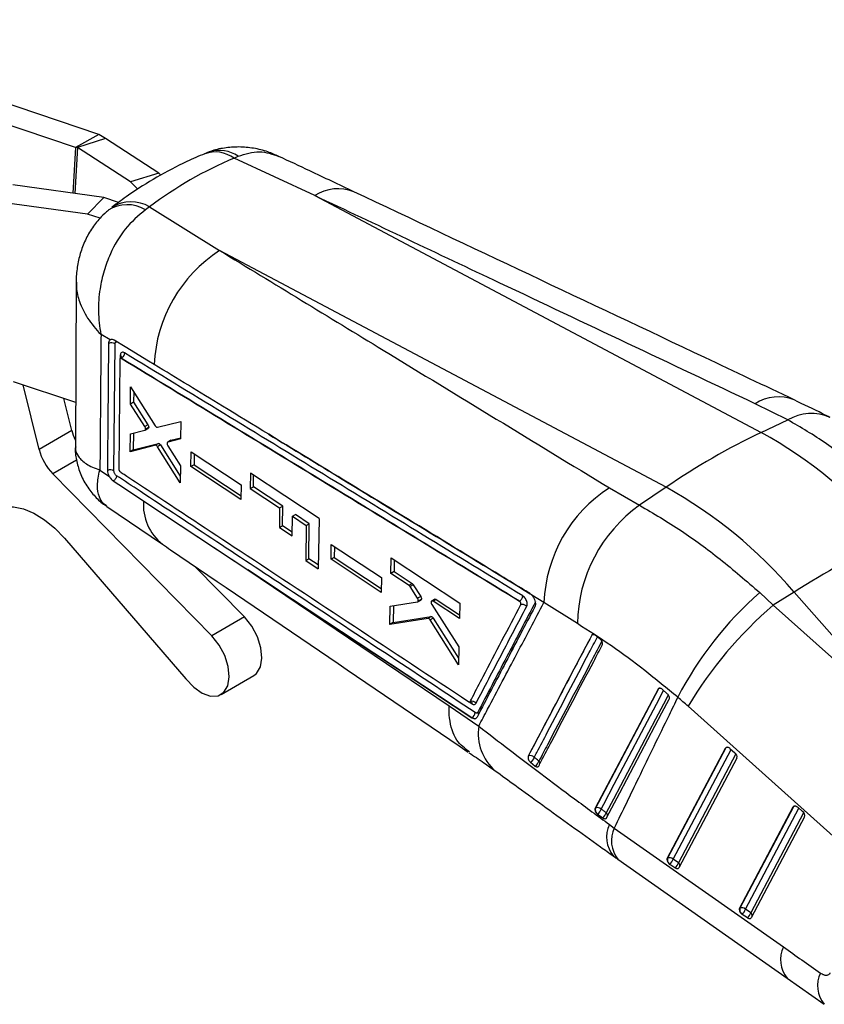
# Model space of a CAD drawing. Extents: x 30 to 368, y 7 to 290.
# Tile 2 of 13: x 161 to 222, y 8 to 84. Entities that reach past the tile are written whole.
import ezdxf

# ---------------------------------------------------------------- set-up
doc = ezdxf.new("R2010")
doc.units = 0
doc.layers.get('0').update_dxf_attribs({"linetype": 'CONTINUOUS'})

msp = doc.modelspace()

# ---------------------------------------------------------------- linework, layer by layer
at = {"color": 7, "linetype": 'CONTINUOUS'}
for p, q in [((166.6958, 74.9572), (140.5508, 83.7618)), ((164.9281, 73.9367), (138.783, 82.7413)), ((166.6958, 74.9572), (164.9281, 73.9367)), ((167.2314, 74.6323), (166.6958, 74.9572)), ((167.2314, 74.6323), (165.0674, 73.9455)), ((171.3098, 71.9865), (167.2314, 74.6323)), ((165.0674, 73.9455), (164.9281, 73.9367)), ((169.1457, 71.2997), (165.0674, 73.9455)), ((177.083, 73.1279), (177.3931, 73.2745)), ((183.2771, 70.2532), (177.083, 73.1279)), ((171.3098, 71.9865), (169.1457, 71.2997)), ((171.4711, 71.8251), (171.3098, 71.9865)), ((167.0946, 70.1156), (160.0989, 71.0772)), ((169.7036, 70.7415), (169.1457, 71.2997)), ((165.8435, 68.8309), (158.8478, 69.7925)), ((165.8435, 68.8309), (167.0946, 70.1156)), ((168.2278, 69.7361), (167.0946, 70.1156)), ((183.2771, 70.2532), (217.53, 52.0686)), ((166.8006, 68.5104), (165.8435, 68.8309)), ((170.6023, 69.3866), (170.2798, 69.1681)), ((170.6023, 69.3866), (175.9793, 66.0403)), ((210.2322, 47.8556), (175.9793, 66.0403)), ((164.9712, 63.6265), (164.9063, 50.9727)), ((167.576, 59.1721), (166.875, 59.5966)), ((167.8678, 49.1334), (167.952, 58.8819)), ((168.3245, 57.6996), (168.2472, 49.2555)), ((168.3685, 57.781), (168.358, 57.7749)), ((168.4345, 57.7668), (168.4335, 57.7662)), ((168.4344, 57.7669), (168.4345, 57.7668)), ((160.1329, 55.9875), (164.9238, 54.3833)), ((162.127, 50.7668), (160.9104, 55.7272)), ((169.1418, 54.248), (169.1508, 55.582)), ((169.1508, 55.582), (171.0388, 52.5788)), ((169.3862, 55.2076), (169.3806, 54.3858)), ((164.6314, 52.2125), (164.0251, 54.6842)), ((169.3806, 54.3858), (169.1418, 54.248)), ((170.2391, 52.5148), (169.1418, 54.248)), ((169.3806, 54.3858), (170.4778, 52.6526)), ((219.5717, 53.0336), (217.0675, 54.2719)), ((217.53, 52.0686), (219.5717, 53.0336)), ((164.6314, 52.2125), (162.127, 50.7668)), ((169.1262, 51.9687), (170.2366, 52.2351)), ((170.4778, 52.6526), (170.2391, 52.5148)), ((170.2531, 52.2418), (170.4918, 52.3796)), ((170.5313, 52.4461), (170.2926, 52.3083)), ((171.2051, 52.468), (172.9995, 52.9002)), ((172.9995, 52.9002), (172.9875, 51.5884)), ((169.1166, 50.5862), (169.1262, 51.9687)), ((169.3644, 52.0258), (169.3554, 50.7241)), ((172.2228, 51.462), (171.9838, 51.324)), ((172.9875, 51.5884), (171.9988, 51.3303)), ((172.2376, 51.4682), (171.9988, 51.3303)), ((172.2376, 51.4682), (172.9882, 51.6641)), ((171.0465, 51.084), (169.1166, 50.5862)), ((169.3554, 50.7241), (169.1166, 50.5862)), ((169.3554, 50.7241), (171.2853, 51.2218)), ((171.2853, 51.2218), (171.0465, 51.084)), ((171.4516, 51.1124), (171.2128, 50.9746)), ((172.956, 48.2097), (171.2128, 50.9746)), ((171.4516, 51.1124), (172.9608, 48.719)), ((171.9988, 51.3303), (171.9853, 51.3215)), ((171.9957, 51.053), (172.9682, 49.4975)), ((173.774, 49.4508), (173.785, 50.587)), ((173.785, 50.587), (177.6303, 48.0464)), ((174.0211, 50.431), (174.0129, 49.5888)), ((166.7904, 49.1827), (167.5169, 48.692)), ((172.9682, 49.4975), (172.956, 48.2097)), ((174.0129, 49.5888), (173.774, 49.4508)), ((177.6165, 46.9088), (173.774, 49.4508)), ((174.0129, 49.5888), (177.62, 47.2027)), ((175.3722, 36.4563), (163.1733, 48.8962)), ((168.3483, 49.049), (168.3589, 49.0413)), ((178.3417, 48.9324), (178.3275, 47.762)), ((183.6054, 45.4582), (178.3417, 48.9324)), ((178.5667, 47.9001), (178.5773, 48.7769)), ((177.6303, 48.0464), (177.6165, 46.9088)), ((178.3275, 47.762), (178.5667, 47.9001)), ((178.3275, 47.762), (180.5821, 46.272)), ((180.8214, 46.4102), (178.5667, 47.9001)), ((205.8817, 47.8144), (208.2049, 46.4717)), ((210.2322, 47.8556), (208.2049, 46.4717)), ((167.3159, 46.3948), (171.5905, 43.4839)), ((170.1355, 46.8101), (170.3024, 46.6998)), ((170.3024, 46.6998), (178.1532, 41.5099)), ((180.5821, 46.272), (180.5615, 44.7693)), ((180.5821, 46.272), (180.8214, 46.4102)), ((180.8008, 44.9075), (180.8214, 46.4102)), ((181.5354, 44.1246), (181.5569, 45.6278)), ((181.5569, 45.6278), (181.7963, 45.766)), ((181.5569, 45.6278), (182.6206, 44.9248)), ((182.86, 45.063), (181.7963, 45.766)), ((183.6054, 45.4582), (183.5456, 41.5977)), ((180.5615, 44.7693), (180.8008, 44.9075)), ((180.5615, 44.7693), (181.5354, 44.1246)), ((181.5396, 44.4185), (180.8008, 44.9075)), ((182.6206, 44.9248), (182.5802, 42.2377)), ((182.6206, 44.9248), (182.86, 45.063)), ((182.8196, 42.3759), (182.86, 45.063)), ((164.072, 43.9396), (173.3943, 33.156)), ((184.5258, 42.3322), (184.5442, 43.4726)), ((184.5442, 43.4726), (188.389, 40.9317)), ((184.779, 43.3175), (184.7652, 42.4704)), ((182.5802, 42.2377), (182.8196, 42.3759)), ((183.5502, 41.8916), (182.8196, 42.3759)), ((184.7652, 42.4704), (184.5258, 42.3322)), ((184.7652, 42.4704), (188.3734, 40.0832)), ((189.1201, 41.2445), (189.1419, 42.4345)), ((189.1419, 42.4345), (194.4065, 38.962)), ((177.8765, 37.902), (174.0352, 41.8192)), ((182.5802, 42.2377), (183.5456, 41.5977)), ((188.368, 39.7899), (184.5258, 42.3322)), ((189.3761, 42.28), (189.3598, 41.3828)), ((178.1532, 41.5099), (193.5797, 31.0879)), ((188.389, 40.9317), (188.368, 39.7899)), ((189.3598, 41.3828), (189.1201, 41.2445)), ((190.5167, 40.3222), (189.1201, 41.2445)), ((189.3598, 41.3828), (190.7564, 40.4606)), ((190.7564, 40.4606), (190.5167, 40.3222)), ((190.838, 40.3731), (190.5982, 40.2346)), ((191.1633, 39.333), (190.5982, 40.2346)), ((190.838, 40.3731), (191.4031, 39.4714)), ((191.4031, 39.4714), (191.1633, 39.333)), ((200.8647, 39.0091), (199.9407, 39.5685)), ((199.9407, 39.5685), (199.9515, 39.5561)), ((217.4251, 39.7704), (218.4597, 38.8149)), ((220.0588, 39.81), (218.4597, 38.8149)), ((230.0779, 28.4025), (220.0588, 39.81)), ((189.0458, 37.327), (189.0731, 38.7418)), ((189.0731, 38.7418), (191.1516, 39.0493)), ((189.3108, 38.7769), (189.2854, 37.4653)), ((191.1748, 39.0574), (191.4146, 39.1958)), ((191.4506, 39.2449), (191.2108, 39.1065)), ((192.491, 39.2628), (192.2512, 39.1243)), ((192.2644, 38.8469), (194.3342, 35.6003)), ((192.5917, 39.2487), (192.3519, 39.1103)), ((194.3813, 37.7701), (192.3519, 39.1103)), ((192.5917, 39.2487), (194.3875, 38.0629)), ((194.4065, 38.962), (194.3813, 37.7701)), ((198.9887, 39.1187), (198.9834, 39.1156)), ((198.9883, 39.119), (198.9887, 39.1187)), ((203.4288, 37.3864), (200.8647, 39.0091)), ((218.4597, 38.8149), (230.0779, 28.4025)), ((177.8765, 37.902), (175.3722, 36.4563)), ((189.2854, 37.4653), (192.2092, 37.9261)), ((192.2092, 37.9261), (191.9693, 37.7876)), ((192.3673, 37.8177), (192.1275, 37.6793)), ((192.3673, 37.8177), (194.3149, 34.7317)), ((191.9693, 37.7876), (189.0458, 37.327)), ((189.2854, 37.4653), (189.0458, 37.327)), ((194.3038, 34.2309), (192.1275, 37.6793)), ((204.5292, 36.4979), (204.5318, 36.4994)), ((205.1564, 36.221), (204.7884, 36.5048)), ((194.3342, 35.6003), (194.3038, 34.2309)), ((205.2391, 36.1384), (205.1564, 36.221)), ((176.0863, 31.9503), (178.5906, 33.3961)), ((209.6145, 32.3628), (204.7911, 23.2122)), ((209.6145, 32.3628), (209.6403, 32.3777)), ((209.9548, 32.3327), (209.947, 32.3395)), ((210.3235, 32.0028), (209.9548, 32.3327)), ((193.5797, 31.0879), (195.8571, 29.52)), ((223.5378, 20.6317), (211.9195, 31.0441)), ((195.3402, 30.1575), (195.3349, 30.1545)), ((199.6628, 27.2218), (199.6615, 27.221)), ((210.3199, 19.3574), (214.7919, 27.832)), ((214.8227, 27.8498), (210.3507, 19.3752)), ((214.7919, 27.832), (214.8227, 27.8498)), ((215.1377, 27.8054), (215.5126, 27.479)), ((199.8317, 26.7385), (200.1902, 26.4506)), ((215.6637, 27.0621), (211.2176, 18.6366)), ((204.8157, 23.2264), (204.7911, 23.2122)), ((204.9173, 22.8086), (204.9797, 22.7549)), ((204.9797, 22.7549), (205.3725, 22.4732)), ((215.8722, 15.5162), (219.9853, 23.3106)), ((220.0161, 23.3284), (215.903, 15.534)), ((219.9853, 23.3106), (220.0161, 23.3284)), ((220.3311, 23.2839), (220.706, 22.9575)), ((205.889, 21.9618), (206.2593, 21.6933)), ((220.8571, 22.5407), (216.77, 14.7954)), ((206.2593, 21.6933), (219.2367, 12.5594)), ((206.5429, 19.2939), (219.5203, 10.1599)), ((210.3507, 19.3752), (210.3199, 19.3574)), ((210.9168, 18.6279), (210.5161, 18.9051)), ((211.1755, 19.0259), (210.7747, 19.3031)), ((215.903, 15.534), (215.8722, 15.5162)), ((216.7279, 15.1847), (216.3271, 15.4619)), ((216.4692, 14.7867), (216.0685, 15.0639)), ((219.52, 10.1601), (222.3678, 8.1576))]:
    msp.add_line(p, q, dxfattribs=at)
at = {"color": 8, "linetype": 'CONTINUOUS'}
for p, q in [((164.9281, 73.9367), (164.7179, 70.4423)), ((165.0674, 73.9455), (164.8555, 70.4233)), ((168.3534, 57.9763), (168.3515, 57.7674)), ((164.9982, 49.9497), (163.1733, 48.8962)), ((195.1238, 31.3807), (195.3437, 31.2354)), ((210.7747, 19.3031), (215.2224, 27.7316)), ((215.5913, 27.394), (211.1755, 19.0259)), ((216.3271, 15.4619), (220.4158, 23.2102)), ((220.7847, 22.8725), (216.7279, 15.1847))]:
    msp.add_line(p, q, dxfattribs=at)
at = {"color": 7, "linetype": 'CONTINUOUS', "flags": 128}
for points in [[(170.9581, 57.2859), (170.5197, 57.5535), (168.728, 58.6468), (167.891, 59.1576)], [(167.8159, 48.344), (168.2341, 48.0674), (170.1355, 46.8101)], [(158.2496, 45.7965), (158.8, 46.1595), (159.4429, 46.3508), (160.1594, 46.3648), (160.9285, 46.2011), (161.7277, 45.8646), (162.5337, 45.365), (163.3228, 44.717), (164.072, 43.9396)], [(170.3024, 46.6998), (186.7326, 35.8445), (195.3402, 30.1575)], [(195.3349, 30.1545), (181.573, 39.2498), (178.1532, 41.5099)], [(178.5906, 33.3961), (178.8154, 33.571), (179.1135, 34.0684), (179.2261, 34.745), (179.1429, 35.5398), (178.8714, 36.381), (178.4362, 37.1928), (177.8765, 37.902)], [(173.3943, 33.156), (173.9918, 32.51), (174.6399, 32.0533), (175.2799, 31.8271), (175.8542, 31.8519), (176.3111, 32.1253), (176.6092, 32.6227), (176.7217, 33.2993), (176.6385, 34.094), (176.3671, 34.9352), (175.9319, 35.747), (175.3722, 36.4563)], [(209.6403, 32.3777), (207.216, 27.7797), (204.8157, 23.2264)], [(205.6704, 22.4798), (205.8718, 22.8618), (206.6807, 24.3956), (209.9169, 30.5311), (210.4723, 31.5842)], [(211.2176, 18.6366), (211.1965, 18.6069), (211.1686, 18.5846), (211.1349, 18.5705), (211.0962, 18.565), (211.0537, 18.5682), (211.0088, 18.58), (210.9627, 18.6001), (210.9168, 18.6279)], [(216.77, 14.7954), (216.7489, 14.7657), (216.721, 14.7434), (216.6872, 14.7294), (216.6486, 14.7238), (216.6061, 14.727), (216.5612, 14.7388), (216.5151, 14.7589), (216.4692, 14.7867)]]:
    msp.add_lwpolyline(points, dxfattribs=at)
at = {"color": 8, "linetype": 'CONTINUOUS', "flags": 128}
for points in [[(205.2464, 23.1485), (205.4484, 23.5319), (206.2564, 25.0655), (209.4895, 31.2004), (210.0442, 32.2527)], [(210.4033, 31.91), (210.2341, 31.5891), (209.4253, 30.0551), (206.1911, 23.9195), (205.6369, 22.8681)], [(209.6403, 32.3777), (209.6633, 32.4095), (209.6879, 32.4286)], [(214.8227, 27.8498), (214.8454, 27.8814), (214.8569, 27.8917)], [(220.0161, 23.3284), (220.0388, 23.36), (220.0503, 23.3703)]]:
    msp.add_lwpolyline(points, dxfattribs=at)
at = {"color": 8, "linetype": 'CONTINUOUS'}
for centre, radius, start, end in [((175.6311, 71.1567), 2.4482, 53.625818, 109.060949), ((175.9529, 71.2147), 2.5133, 55.03999, 107.032236), ((185.066, 67.5119), 3.2734, 68.305059, 123.126179), ((168.8833, 66.8509), 2.7055, 58.92335, 122.505224), ((169.1793, 66.9697), 2.8048, 59.511067, 121.562903), ((218.8573, 51.5248), 3.2787, 68.442978, 123.084778), ((221.3673, 49.9739), 3.5476, 65.898982, 120.407899), ((173.9826, 46.5102), 3.8588, 175.542649, 231.711476), ((204.6413, 36.4448), 0.1224, 120.392927, 153.505492), ((204.6819, 36.2172), 0.3197, 78.430361, 118.003446), ((209.7874, 32.104), 0.3107, 83.084485, 118.269779), ((199.577, 28.9436), 3.7642, 171.191297, 229.399302), ((214.9699, 27.5758), 0.3111, 82.422275, 118.254465), ((200.255, 26.6198), 0.3063, 3.944468, 44.388286), ((205.4512, 22.6384), 0.2954, 354.004368, 51.046399), ((220.1633, 23.0543), 0.3111, 82.421472, 118.251083), ((207.9347, 20.9892), 2.2651, 154.572975, 219.700172), ((208.3078, 20.719), 2.2685, 154.562824, 218.918766), ((210.9843, 18.787), 0.3059, 357.495699, 51.317993), ((216.5367, 14.9459), 0.3059, 357.495637, 51.318316), ((221.2852, 11.585), 2.2685, 154.563069, 218.918524), ((224.1296, 9.5879), 2.2697, 154.619237, 219.033738)]:
    msp.add_arc(centre, radius, start, end, dxfattribs=at)
at = {"color": 7, "linetype": 'CONTINUOUS'}
for centre, radius, start, end in [((181.9353, 56.807), 10.9877, 122.824364, 177.501548), ((167.6938, 58.4355), 0.5158, 59.954925, 115.105128), ((168.2762, 57.8336), 0.1622, 3.780976, 61.584732), ((168.4361, 53.1606), 3.9211, 193.992583, 204.939081), ((240.6269, 3.6321), 53.6616, 115.494041, 124.500582), ((200.1706, 20.8428), 35.7268, 40.452545, 60.928902), ((166.1632, 51.7964), 4.1655, 194.310509, 224.126901), ((167.6084, 48.687), 0.5163, 59.831879, 114.89185), ((211.8371, 38.5893), 10.9805, 122.844759, 177.808758), ((192.8728, 16.6298), 35.7268, 40.452545, 60.928902), ((214.754, 37.2309), 11.3262, 125.325842, 179.21319), ((283.8775, -62.3119), 120.423, 117.992271, 122.002353), ((235.1966, 19.3639), 27.0601, 131.051912, 152.804105), ((239.4151, 14.5405), 32.0683, 130.803268, 149.026785), ((195.3378, 31.0379), 0.3948, 37.349675, 110.678885), ((195.1023, 30.5903), 0.4938, 298.799362, 355.958621), ((195.5436, 30.3857), 0.3072, 7.939059, 39.385546), ((199.991, 27.1007), 0.3498, 159.748447, 209.111048), ((199.8232, 26.8707), 0.386, 40.327799, 114.548386), ((214.8088, 27.4278), 0.5008, 48.93262, 50.670214), ((215.2871, 27.1615), 0.3894, 345.219989, 54.624121), ((199.487, 27.2942), 0.6539, 301.817678, 344.595802), ((199.8374, 27.0082), 0.6598, 302.316301, 344.697197), ((205.2232, 23.1043), 0.4254, 163.315388, 224.027142), ((204.9754, 22.8799), 0.3816, 44.749841, 114.747503), ((204.4742, 23.3845), 0.8074, 308.761491, 343.00221), ((204.8546, 23.106), 0.8177, 309.297585, 343.081932), ((219.9933, 22.8959), 0.5145, 48.95725, 50.648391), ((220.4805, 22.64), 0.3895, 345.223878, 54.620071), ((210.7572, 19.253), 0.4245, 163.272287, 223.814308), ((210.5102, 19.0301), 0.3802, 45.904178, 114.8118), ((210.8046, 19.3202), 0.5055, 225.590865, 235.192302), ((209.9647, 19.5465), 0.8459, 310.684632, 343.2748), ((210.3657, 19.2691), 0.8456, 310.678541, 343.280753), ((216.3096, 15.4118), 0.4245, 163.270967, 223.815627), ((216.0626, 15.1889), 0.3802, 45.902575, 114.813296), ((215.5171, 15.7053), 0.8459, 310.684601, 343.274763), ((215.9178, 15.4281), 0.8459, 310.684522, 343.274841), ((216.3569, 15.4788), 0.5053, 225.588238, 235.193321)]:
    msp.add_arc(centre, radius, start, end, dxfattribs=at)
for centre, major_axis, ratio, start_param, end_param in [((211.737, 2.8995), (-37.2793, 68.9708), 0.6164504, 6.2229893, 6.3779383), ((205.4865, 18.9938), (-13.7259, 16.5903), 0.6047222, 4.9555235, 5.0053326), ((215.0417, 27.6091), (-0.2176, 0.263), 0.6047613, 5.0249426, 6.5295565), ((220.2351, 23.0876), (-0.2176, 0.263), 0.6047613, 5.0249426, 6.5295565), ((210.5697, 19.1344), (-0.2176, 0.263), 0.6047613, 0.2463712, 1.7456417), ((216.1221, 15.2932), (-0.2176, 0.263), 0.6047613, 0.2463712, 1.7456417), ((260.8947, 24.2316), (296.9103, -205.8464), 0.0925164, 4.6359633, 4.6456052)]:
    msp.add_ellipse(centre, major_axis=major_axis, ratio=ratio, start_param=start_param, end_param=end_param, dxfattribs=at)
for points, knots in [([(174.8328, 73.4712), (174.3729, 73.273), (173.1181, 72.7323), (171.1473, 71.6919), (169.2407, 70.4982), (168.1302, 69.6715), (167.7115, 69.3598)], [0, 0, 0, 0, 0.1819402, 0.4963288, 0.81008, 1, 1, 1, 1]), ([(175.3841, 73.674), (175.2352, 73.6283), (175.0439, 73.5695), (174.8662, 73.4778), (174.8268, 73.4574)], [0, 0, 0, 0, 0.7781635, 1, 1, 1, 1]), ([(180.5212, 73.2535), (180.2449, 73.3799), (179.6227, 73.6644), (178.5866, 73.9124), (177.4565, 74.0217), (176.3444, 73.9203), (175.5857, 73.7769), (175.2307, 73.6191), (175.2116, 73.6106)], [0, 0, 0, 0, 0.1666823, 0.3754316, 0.5824564, 0.7870027, 0.9885508, 1, 1, 1, 1]), ([(186.2758, 70.5531), (185.1483, 71.0863), (183.233, 71.9921), (181.317, 72.8941), (180.5288, 73.2651)], [0, 0, 0, 0, 0.5886572, 1, 1, 1, 1]), ([(220.0701, 54.5701), (217.784, 55.6521), (206.5233, 60.982), (195.2549, 66.3079), (186.2742, 70.5526)], [0, 0, 0, 0, 0.2030132, 1, 1, 1, 1]), ([(217.0675, 54.2719), (210.5359, 57.3627), (199.2753, 62.6914), (188.0086, 68.0168), (183.2771, 70.2532)], [0, 0, 0, 0, 0.5800414, 1, 1, 1, 1]), ([(167.4456, 69.1141), (167.2566, 68.9568), (166.791, 68.5691), (166.1931, 67.7933), (165.6487, 66.848), (165.2597, 65.8239), (165.0393, 64.752), (164.9493, 64.0088), (164.9732, 63.6269), (164.9738, 63.6176)], [0, 0, 0, 0, 0.1180657, 0.2909215, 0.4678784, 0.6425429, 0.8157815, 0.9955205, 1, 1, 1, 1]), ([(170.2798, 69.1681), (169.741, 68.7069), (168.6791, 67.7978), (167.669, 66.0601), (167.0795, 64.4752), (166.7436, 62.9849), (166.6279, 61.3278), (166.7546, 60.1687), (166.874, 59.6016), (166.875, 59.5966)], [0, 0, 0, 0, 0.2123085, 0.41845, 0.5447965, 0.671166, 0.8306907, 0.9985148, 1, 1, 1, 1]), ([(175.9793, 66.0403), (180.1637, 63.488), (190.1276, 57.4105), (200.0983, 51.3372), (205.8817, 47.8144)], [0, 0, 0, 0, 0.4199586, 1, 1, 1, 1]), ([(166.875, 59.5966), (166.8613, 57.8362), (166.8343, 54.3647), (166.8049, 50.8936), (166.7904, 49.1827)], [0, 0, 0, 0, 0.5070977, 1, 1, 1, 1]), ([(167.4749, 58.9025), (167.4802, 58.9585), (167.4907, 59.0704), (167.5426, 59.1444), (167.5746, 59.171), (167.576, 59.1721)], [0, 0, 0, 0, 0.4890746, 0.9781508, 1, 1, 1, 1]), ([(167.891, 59.1576), (167.8453, 59.1798), (167.7516, 59.2254), (167.6439, 59.2169), (167.5935, 59.1836), (167.576, 59.1721)], [0, 0, 0, 0, 0.3841399, 0.7871968, 1, 1, 1, 1]), ([(167.952, 58.8819), (167.9528, 58.8961), (167.955, 58.9376), (167.9762, 58.992), (168.0206, 59.0291), (168.0804, 59.0362), (168.1261, 59.0141), (168.1489, 59.003)], [0, 0, 0, 0, 0.1154219, 0.3365859, 0.5577801, 0.7789773, 1, 1, 1, 1]), ([(167.391, 49.1553), (167.3927, 49.3391), (167.401, 50.2579), (167.43, 53.5069), (167.4555, 56.5722), (167.475, 58.9025)], [0, 0, 0, 0, 0.0565616, 0.2828077, 1, 1, 1, 1]), ([(168.6793, 58.1762), (168.6601, 58.1867), (168.6032, 58.2176), (168.5131, 58.231), (168.4263, 58.1948), (168.3662, 58.1096), (168.3577, 58.0209), (168.3534, 57.9763)], [0, 0, 0, 0, 0.113061, 0.3342077, 0.5552368, 0.7762078, 1, 1, 1, 1]), ([(168.4335, 57.7662), (168.4209, 57.7723), (168.3957, 57.7846), (168.3627, 57.7807), (168.3381, 57.7602), (168.3263, 57.7302), (168.325, 57.7074), (168.3245, 57.6996)], [0, 0, 0, 0, 0.2211447, 0.4422455, 0.6636529, 0.8855595, 1, 1, 1, 1]), ([(168.4388, 57.8592), (168.4383, 57.8573), (168.437, 57.8527), (168.4183, 57.8154), (168.384, 57.7949), (168.3659, 57.7841)], [0, 0, 0, 0, 0.2498165, 0.6015699, 1, 1, 1, 1]), ([(198.9834, 39.1156), (193.8899, 42.2239), (183.703, 48.4405), (173.5234, 54.6576), (168.4335, 57.7662)], [0, 0, 0, 0, 0.4999999, 1, 1, 1, 1]), ([(168.6793, 58.1762), (168.6765, 58.1375), (168.6707, 58.0601), (168.6148, 57.9378), (168.5332, 57.8304), (168.4673, 57.788), (168.4344, 57.7669)], [0, 0, 0, 0, 0.2499995, 0.5, 0.7500008, 1, 1, 1, 1]), ([(168.4345, 57.7668), (173.5206, 54.6614), (183.7017, 48.4453), (193.8898, 42.2296), (198.9883, 39.119)], [0, 0, 0, 0, 0.4995632, 1, 1, 1, 1]), ([(199.2341, 39.5226), (194.1354, 42.6341), (183.947, 48.8516), (173.7656, 55.0698), (168.6793, 58.1762)], [0, 0, 0, 0, 0.5004384, 1, 1, 1, 1]), ([(199.7756, 39.7111), (199.6359, 39.7964), (198.8983, 40.246), (195.7697, 42.1532), (188.0477, 46.8613), (179.1794, 52.2699), (172.7035, 56.221), (170.9581, 57.2859)], [0, 0, 0, 0, 0.0145447, 0.0767506, 0.3255746, 0.8182255, 1, 1, 1, 1]), ([(222.8074, 53.2116), (222.6208, 53.3096), (221.7313, 53.7768), (220.7952, 54.2144), (220.0554, 54.5604)], [0, 0, 0, 0, 0.20969492, 1, 1, 1, 1]), ([(228.0111, 45.8816), (227.1211, 46.9168), (225.4062, 48.9115), (222.5384, 51.3127), (220.5676, 52.4559), (219.5717, 53.0336)], [0, 0, 0, 0, 0.3480157, 0.6705321, 1, 1, 1, 1]), ([(170.2926, 52.3083), (170.2939, 52.3274), (170.2964, 52.3655), (170.2798, 52.4336), (170.2577, 52.484), (170.2422, 52.5096), (170.2391, 52.5148)], [0, 0, 0, 0, 0.3074994, 0.6149932, 0.92295, 1, 1, 1, 1]), ([(170.2515, 52.2443), (170.258, 52.2475), (170.2761, 52.2565), (170.2875, 52.2831), (170.2918, 52.3042), (170.2926, 52.3083)], [0, 0, 0, 0, 0.3070968, 0.8654893, 1, 1, 1, 1]), ([(170.4778, 52.6526), (170.4896, 52.6312), (170.5132, 52.5885), (170.5319, 52.5197), (170.5349, 52.4727), (170.5319, 52.4504), (170.5313, 52.4461)], [0, 0, 0, 0, 0.3091669, 0.6183759, 0.926679, 1, 1, 1, 1]), ([(170.5313, 52.4461), (170.5271, 52.4295), (170.5195, 52.3997), (170.4995, 52.3869), (170.4907, 52.3812)], [0, 0, 0, 0, 0.5578712, 1, 1, 1, 1]), ([(171.0388, 52.5788), (171.0523, 52.5597), (171.0794, 52.5215), (171.1274, 52.483), (171.1711, 52.4644), (171.1948, 52.4669), (171.2051, 52.468)], [0, 0, 0, 0, 0.2662366, 0.5324584, 0.7988556, 1, 1, 1, 1]), ([(172.2229, 51.4617), (172.2232, 51.462), (172.227, 51.4661), (172.2325, 51.4672), (172.2376, 51.4682)], [0, 0, 0, 0, 0.0623024, 1, 1, 1, 1]), ([(164.9092, 50.9774), (164.9086, 50.9713), (164.8767, 50.6321), (164.9791, 49.9476), (165.2462, 48.9305), (165.7342, 47.9681), (166.3942, 47.1466), (166.9359, 46.6308), (167.2706, 46.4323), (167.3253, 46.3998)], [0, 0, 0, 0, 0.0033778, 0.1896694, 0.3787771, 0.5889409, 0.7834998, 0.9646127, 1, 1, 1, 1]), ([(171.2128, 50.9746), (171.1993, 50.9936), (171.1722, 51.0316), (171.1243, 51.0697), (171.0806, 51.088), (171.0569, 51.0852), (171.0465, 51.084)], [0, 0, 0, 0, 0.2653271, 0.5306626, 0.7961336, 1, 1, 1, 1]), ([(171.2853, 51.2218), (171.299, 51.223), (171.3263, 51.2252), (171.3743, 51.2002), (171.4178, 51.1612), (171.4414, 51.1272), (171.4516, 51.1124)], [0, 0, 0, 0, 0.2651163, 0.5302412, 0.7956315, 1, 1, 1, 1]), ([(171.9427, 51.2473), (171.9422, 51.2326), (171.941, 51.1984), (171.9552, 51.1359), (171.977, 51.0847), (171.9925, 51.0584), (171.9957, 51.053)], [0, 0, 0, 0, 0.2492544, 0.5807112, 0.9122737, 1, 1, 1, 1]), ([(171.9658, 51.3087), (171.958, 51.2962), (171.9472, 51.279), (171.9436, 51.2542), (171.9427, 51.2473)], [0, 0, 0, 0, 0.7238657, 1, 1, 1, 1]), ([(167.5169, 48.692), (167.4929, 48.7423), (167.4378, 48.8582), (167.3967, 49.0211), (167.3926, 49.1187), (167.391, 49.1553)], [0, 0, 0, 0, 0.3243291, 0.7465326, 1, 1, 1, 1]), ([(168.2472, 49.2555), (168.2484, 49.2389), (168.2508, 49.2056), (168.2702, 49.1507), (168.2987, 49.1), (168.3268, 49.0668), (168.3438, 49.0527), (168.3483, 49.049)], [0, 0, 0, 0, 0.2297695, 0.4595514, 0.6889875, 0.9178199, 1, 1, 1, 1]), ([(167.5169, 48.692), (167.5461, 48.6425), (167.6119, 48.5307), (167.7198, 48.4139), (167.7916, 48.3617), (167.8159, 48.344)], [0, 0, 0, 0, 0.3449918, 0.7787318, 1, 1, 1, 1]), ([(168.0697, 48.7469), (168.0685, 48.7273), (168.0654, 48.6749), (168.0353, 48.5821), (167.977, 48.482), (167.901, 48.3963), (167.8441, 48.3614), (167.8159, 48.344)], [0, 0, 0, 0, 0.1327918, 0.3553221, 0.5712065, 0.7870927, 1, 1, 1, 1]), ([(168.0697, 48.7469), (168.0548, 48.758), (168.0172, 48.786), (167.9603, 48.8538), (167.9089, 48.9452), (167.8742, 49.0441), (167.8699, 49.1038), (167.8678, 49.1334)], [0, 0, 0, 0, 0.1406306, 0.3553128, 0.5699757, 0.7871407, 1, 1, 1, 1]), ([(195.5949, 30.5555), (190.942, 33.6306), (182.3652, 39.299), (173.1908, 45.3623), (168.6689, 48.3509), (168.0697, 48.7469)], [0, 0, 0, 0, 0.5070624, 0.9346843, 1, 1, 1, 1]), ([(168.3589, 49.0413), (168.4538, 48.9787), (169.1423, 48.5243), (172.2054, 46.5026), (181.0221, 40.6833), (189.2464, 35.2544), (195.0956, 31.3934)], [0, 0, 0, 0, 0.0106437, 0.0772633, 0.343742, 1, 1, 1, 1]), ([(208.2049, 46.4717), (209.2658, 45.8506), (211.2946, 44.6628), (214.4058, 42.3752), (216.4116, 40.6447), (217.4251, 39.7704)], [0, 0, 0, 0, 0.3516038, 0.6723842, 1, 1, 1, 1]), ([(171.5906, 43.4821), (171.795, 43.3431), (179.6191, 38.022), (187.4412, 32.7), (195.0589, 27.5171)], [0, 0, 0, 0, 0.02613208, 1, 1, 1, 1]), ([(190.5982, 40.2346), (190.5848, 40.2539), (190.5598, 40.2897), (190.5303, 40.3119), (190.5167, 40.3222)], [0, 0, 0, 0, 0.5360931, 1, 1, 1, 1]), ([(190.7564, 40.4606), (190.7722, 40.4484), (190.8017, 40.4257), (190.8265, 40.3897), (190.838, 40.3731)], [0, 0, 0, 0, 0.5361808, 1, 1, 1, 1]), ([(191.2108, 39.1065), (191.2143, 39.1238), (191.2214, 39.1585), (191.2116, 39.2244), (191.1909, 39.2848), (191.1712, 39.3192), (191.1633, 39.333)], [0, 0, 0, 0, 0.2727, 0.5453855, 0.8185641, 1, 1, 1, 1]), ([(191.4031, 39.4714), (191.4148, 39.4502), (191.438, 39.4078), (191.4563, 39.3393), (191.4598, 39.2834), (191.4532, 39.2558), (191.4506, 39.2449)], [0, 0, 0, 0, 0.2748667, 0.5497221, 0.8237288, 1, 1, 1, 1]), ([(198.9883, 39.119), (199.0209, 39.1399), (199.0861, 39.1815), (199.1673, 39.287), (199.2237, 39.4074), (199.2306, 39.4842), (199.2341, 39.5226)], [0, 0, 0, 0, 0.2500006, 0.4999984, 0.7500005, 1, 1, 1, 1]), ([(199.5397, 38.7202), (199.5415, 38.7239), (199.5594, 38.7606), (199.579, 38.8483), (199.5687, 38.9998), (199.5209, 39.1619), (199.4413, 39.3156), (199.3416, 39.4443), (199.2689, 39.4973), (199.2341, 39.5226)], [0, 0, 0, 0, 0.0182728, 0.184451, 0.3507207, 0.5169992, 0.6813808, 0.8477821, 1, 1, 1, 1]), ([(199.9407, 39.5685), (199.9296, 39.5808), (199.877, 39.6389), (199.8204, 39.6793), (199.7756, 39.7111)], [0, 0, 0, 0, 0.2104039, 1, 1, 1, 1]), ([(199.9515, 39.5561), (199.9834, 39.5148), (200.058, 39.4184), (200.1475, 39.2341), (200.2037, 39.0297), (200.2149, 38.834), (200.1803, 38.739), (200.1626, 38.6906)], [0, 0, 0, 0, 0.15687762, 0.3660058, 0.57500581, 0.78377518, 1, 1, 1, 1]), ([(191.1734, 39.0599), (191.1781, 39.0617), (191.1959, 39.0686), (191.2044, 39.0904), (191.2108, 39.1065)], [0, 0, 0, 0, 0.2645932, 1, 1, 1, 1]), ([(191.4506, 39.2449), (191.4447, 39.2297), (191.4362, 39.2078), (191.4184, 39.2009), (191.413, 39.1987)], [0, 0, 0, 0, 0.694357, 1, 1, 1, 1]), ([(192.2129, 39.0667), (192.2102, 39.0488), (192.205, 39.0128), (192.2174, 38.9465), (192.2391, 38.8894), (192.2578, 38.858), (192.2644, 38.8469)], [0, 0, 0, 0, 0.2812512, 0.5624809, 0.844321, 1, 1, 1, 1]), ([(192.3519, 39.1103), (192.336, 39.1188), (192.3042, 39.1358), (192.2617, 39.133), (192.2287, 39.1108), (192.218, 39.0811), (192.2129, 39.0667)], [0, 0, 0, 0, 0.254371, 0.5087417, 0.7623522, 1, 1, 1, 1]), ([(192.4925, 39.2604), (192.4965, 39.2635), (192.5109, 39.2748), (192.546, 39.2729), (192.5767, 39.2567), (192.5917, 39.2487)], [0, 0, 0, 0, 0.1620427, 0.5888975, 1, 1, 1, 1]), ([(195.1984, 31.4072), (195.2648, 31.5345), (195.5972, 32.1711), (196.8918, 34.6504), (198.1219, 37.0035), (199.0856, 38.8471)], [0, 0, 0, 0, 0.0513524, 0.2567631, 1, 1, 1, 1]), ([(195.6516, 31.2774), (196.299, 32.5175), (197.5939, 34.9979), (198.8911, 37.4794), (199.5397, 38.7202)], [0, 0, 0, 0, 0.4999838, 1, 1, 1, 1]), ([(200.1626, 38.6906), (199.4226, 37.2764), (197.9425, 34.4478), (196.4652, 31.6208), (195.7265, 30.2072)], [0, 0, 0, 0, 0.4999998, 1, 1, 1, 1]), ([(200.2146, 39.0644), (199.4749, 37.65), (197.9957, 34.8214), (196.5193, 31.9942), (195.7811, 30.5807)], [0, 0, 0, 0, 0.500012, 1, 1, 1, 1]), ([(195.8571, 29.52), (196.0841, 29.95), (197.0617, 31.8015), (198.7305, 34.964), (200.1732, 37.6985), (200.8647, 39.0091)], [0, 0, 0, 0, 0.1360562, 0.5859232, 1, 1, 1, 1]), ([(199.0213, 39.0837), (199.0207, 39.0843), (199.0086, 39.0973), (198.9957, 39.1067), (198.9834, 39.1156)], [0, 0, 0, 0, 0.0509749, 1, 1, 1, 1]), ([(198.9887, 39.1187), (198.9985, 39.1096), (199.0097, 39.0993), (199.0201, 39.0853), (199.0213, 39.0837)], [0, 0, 0, 0, 0.879672, 1, 1, 1, 1]), ([(199.0856, 38.8471), (199.0896, 38.8583), (199.0983, 38.8823), (199.0964, 38.9322), (199.0819, 38.987), (199.0565, 39.0408), (199.0331, 39.0693), (199.0213, 39.0837)], [0, 0, 0, 0, 0.1822371, 0.3920708, 0.5935134, 0.7952619, 1, 1, 1, 1]), ([(199.0856, 38.8471), (199.1098, 38.8563), (199.1643, 38.877), (199.2661, 38.8773), (199.3759, 38.8478), (199.4611, 38.798), (199.5128, 38.7519), (199.5328, 38.7284), (199.5397, 38.7202)], [0, 0, 0, 0, 0.1717988, 0.3866443, 0.6015015, 0.8163561, 0.9362173, 1, 1, 1, 1]), ([(192.2092, 37.9261), (192.2234, 37.926), (192.2518, 37.9258), (192.3, 37.8973), (192.3396, 37.8586), (192.36, 37.8285), (192.3673, 37.8177)], [0, 0, 0, 0, 0.2806276, 0.5611678, 0.8425467, 1, 1, 1, 1]), ([(192.1275, 37.6793), (192.1139, 37.6982), (192.0868, 37.7361), (192.0387, 37.7736), (191.9984, 37.7894), (191.977, 37.7881), (191.9693, 37.7876)], [0, 0, 0, 0, 0.2817831, 0.5635245, 0.8452632, 1, 1, 1, 1]), ([(211.128, 31.7313), (210.282, 32.4291), (208.5747, 33.8373), (205.9812, 35.7677), (204.2962, 36.8364), (203.4288, 37.3864)], [0, 0, 0, 0, 0.3228224, 0.65145978, 1, 1, 1, 1]), ([(204.5292, 36.4979), (203.7174, 34.9515), (202.0938, 31.8586), (200.4722, 28.7669), (199.6615, 27.221)], [0, 0, 0, 0, 0.5000001, 1, 1, 1, 1]), ([(204.5318, 36.4994), (203.673, 34.8638), (202.7047, 33.0195), (201.0819, 29.927), (200.3176, 28.47), (199.6628, 27.2218)], [0, 0, 0, 0, 0.5287948, 0.5962831, 1, 1, 1, 1]), ([(204.7884, 36.5048), (204.7612, 36.5226), (204.7067, 36.5581), (204.629, 36.5698), (204.5661, 36.5507), (204.5409, 36.5147), (204.5292, 36.4979)], [0, 0, 0, 0, 0.2579476, 0.5158962, 0.7738251, 1, 1, 1, 1]), ([(200.4587, 26.4521), (200.5253, 26.579), (200.8597, 27.2163), (202.2658, 29.8952), (203.8246, 32.8639), (205.1161, 35.3225), (205.3347, 35.7387)], [0, 0, 0, 0, 0.0410063, 0.2059204, 0.8655766, 1, 1, 1, 1]), ([(205.3347, 35.7387), (205.3432, 35.7614), (205.3606, 35.8082), (205.354, 35.9042), (205.3217, 36.008), (205.2779, 36.0878), (205.2471, 36.128), (205.2391, 36.1384)], [0, 0, 0, 0, 0.2203466, 0.4530743, 0.6858061, 0.9185176, 1, 1, 1, 1]), ([(209.947, 32.3395), (209.9179, 32.3617), (209.8596, 32.4059), (209.7693, 32.4356), (209.6904, 32.4326), (209.6396, 32.4028), (209.6207, 32.3726), (209.6145, 32.3628)], [0, 0, 0, 0, 0.223675, 0.4473553, 0.6702229, 0.8916865, 1, 1, 1, 1]), ([(210.4723, 31.5842), (210.4806, 31.6067), (210.4977, 31.6531), (210.4876, 31.7465), (210.4497, 31.8462), (210.3917, 31.9361), (210.3442, 31.9826), (210.3235, 32.0028)], [0, 0, 0, 0, 0.2003981, 0.4124692, 0.62454, 0.8366131, 1, 1, 1, 1]), ([(195.1422, 27.5317), (194.7922, 27.8016), (194.0255, 28.3928), (193.6301, 29.7469), (193.5717, 30.728), (193.5789, 31.0534), (193.5797, 31.0879)], [0, 0, 0, 0, 0.3643887, 0.7980987, 0.978601, 1, 1, 1, 1]), ([(195.0956, 31.3934), (195.1078, 31.3868), (195.133, 31.3733), (195.167, 31.3752), (195.1881, 31.3899), (195.1963, 31.4037), (195.1984, 31.4072)], [0, 0, 0, 0, 0.2880816, 0.5968058, 0.8955718, 1, 1, 1, 1]), ([(195.1733, 31.3749), (195.1933, 31.3846), (195.2333, 31.4039), (195.2781, 31.3939), (195.281, 31.3925), (195.282, 31.3921)], [0, 0, 0, 0, 0.4032548, 0.8024118, 1, 1, 1, 1]), ([(195.2712, 31.3987), (195.2712, 31.3987), (195.2974, 31.3933), (195.3334, 31.3374), (195.3403, 31.2694), (195.3437, 31.2354)], [0, 0, 0, 0, 0.0002168, 0.5001082, 1, 1, 1, 1]), ([(195.3437, 31.2354), (195.357, 31.2273), (195.4077, 31.1962), (195.4941, 31.173), (195.5908, 31.193), (195.6313, 31.2492), (195.6516, 31.2774)], [0, 0, 0, 0, 0.1050625, 0.402919, 0.7006326, 1, 1, 1, 1]), ([(211.128, 31.7313), (210.9044, 31.2737), (209.8963, 29.2106), (208.2704, 25.8671), (206.8764, 22.9742), (206.2593, 21.6933)], [0, 0, 0, 0, 0.1370791, 0.6179388, 1, 1, 1, 1]), ([(195.7811, 30.5807), (195.7771, 30.574), (195.7623, 30.5489), (195.7245, 30.5228), (195.6633, 30.5188), (195.6177, 30.5433), (195.5949, 30.5555)], [0, 0, 0, 0, 0.1072283, 0.4047655, 0.7023375, 1, 1, 1, 1]), ([(195.7265, 30.2072), (195.7009, 30.1716), (195.6496, 30.1004), (195.5273, 30.0747), (195.4171, 30.1041), (195.3522, 30.1439), (195.3349, 30.1545)], [0, 0, 0, 0, 0.29720326, 0.59439045, 0.8918096, 1, 1, 1, 1]), ([(195.8571, 29.52), (196.6274, 28.925), (198.168, 27.7349), (200.6293, 25.8628), (203.1927, 23.9386), (204.9902, 22.6207), (205.889, 21.9618)], [0, 0, 0, 0, 0.247684, 0.4953601, 0.7476816, 1, 1, 1, 1]), ([(195.0968, 27.473), (195.4842, 27.2248), (196.154, 26.7957), (196.831, 26.2887), (197.1165, 26.075)], [0, 0, 0, 0, 0.5784179, 1, 1, 1, 1]), ([(199.6615, 27.221), (199.6526, 27.1968), (199.6348, 27.1484), (199.6424, 27.0496), (199.6654, 26.9744), (199.6831, 26.9354), (199.6854, 26.9305)], [0, 0, 0, 0, 0.3179977, 0.6359893, 0.9539898, 1, 1, 1, 1]), ([(199.6854, 26.9305), (199.7034, 26.8969), (199.7394, 26.8297), (199.7952, 26.7689), (199.8266, 26.7428), (199.8317, 26.7385)], [0, 0, 0, 0, 0.4555785, 0.9111598, 1, 1, 1, 1]), ([(200.4739, 26.834), (200.3967, 26.8958), (200.2776, 26.9911), (200.1591, 27.0868), (200.1174, 27.1205)], [0, 0, 0, 0, 0.6479336, 1, 1, 1, 1]), ([(197.126, 26.0861), (197.6207, 25.7267), (198.7914, 24.8762), (200.7349, 23.4642), (202.9376, 21.8726), (204.7553, 20.565), (205.8649, 19.7775), (206.1928, 19.5447)], [0, 0, 0, 0, 0.17846973, 0.42233417, 0.66026344, 0.89957302, 1, 1, 1, 1]), ([(200.1902, 26.4506), (200.2064, 26.4388), (200.2496, 26.4073), (200.3209, 26.3817), (200.3931, 26.3861), (200.4373, 26.4164), (200.4541, 26.4444), (200.4587, 26.4521)], [0, 0, 0, 0, 0.1513766, 0.4027826, 0.6542109, 0.9056172, 1, 1, 1, 1]), ([(204.7911, 23.2122), (204.7824, 23.1882), (204.7651, 23.1403), (204.7764, 23.0443), (204.8146, 22.9437), (204.8667, 22.8629), (204.9049, 22.8219), (204.9173, 22.8086)], [0, 0, 0, 0, 0.2223608, 0.4447043, 0.6676097, 0.8917322, 1, 1, 1, 1]), ([(205.6369, 22.8681), (205.5652, 22.9194), (205.4347, 23.0126), (205.3048, 23.1064), (205.2464, 23.1485)], [0, 0, 0, 0, 0.5501773, 1, 1, 1, 1]), ([(205.3725, 22.4732), (205.3797, 22.4683), (205.416, 22.4434), (205.484, 22.4127), (205.5674, 22.4045), (205.6334, 22.4273), (205.6587, 22.4633), (205.6704, 22.4798)], [0, 0, 0, 0, 0.0605282, 0.3043328, 0.5481581, 0.7919905, 1, 1, 1, 1]), ([(206.1809, 19.5504), (206.2649, 19.4902), (206.3851, 19.4041), (206.5074, 19.3196), (206.5442, 19.2942)], [0, 0, 0, 0, 0.698924, 1, 1, 1, 1]), ([(222.0789, 10.5608), (222.0825, 10.5583), (222.1596, 10.5046), (222.3166, 10.4224), (222.5049, 10.3872), (222.6663, 10.4099), (222.7725, 10.4709), (222.8195, 10.545), (222.8351, 10.5695)], [0, 0, 0, 0, 0.0119331, 0.2564514, 0.5011451, 0.6418708, 0.8812539, 1, 1, 1, 1])]:
    msp.add_open_spline(points, degree=3, knots=knots, dxfattribs=at)
at = {"color": 8, "linetype": 'CONTINUOUS'}
for points, knots in [([(177.3931, 73.2745), (177.9454, 73.4503), (179.024, 73.7936), (180.0344, 73.4358), (180.5274, 73.2612)], [0, 0, 0, 0, 0.5120469, 1, 1, 1, 1]), ([(165.0015, 63.6196), (164.9945, 63.471), (164.9712, 62.98), (165.2162, 62.0369), (165.7984, 60.8165), (166.4731, 59.9942), (166.8715, 59.6001), (166.875, 59.5966)], [0, 0, 0, 0, 0.1085997, 0.358908, 0.6699145, 0.9971046, 1, 1, 1, 1]), ([(168.3688, 57.779), (168.3746, 57.7822), (168.3885, 57.7898), (168.4125, 57.7823), (168.4289, 57.7708), (168.4344, 57.7669)], [0, 0, 0, 0, 0.3269108, 0.773376, 1, 1, 1, 1]), ([(179.739, 51.9293), (181.6202, 50.7812), (188.3064, 46.7002), (194.9972, 42.6195), (199.8055, 39.6869)], [0, 0, 0, 0, 0.2813493, 1, 1, 1, 1]), ([(164.9375, 50.9723), (164.9301, 50.8965), (164.9039, 50.6318), (165.1351, 50.1723), (165.7056, 49.6232), (166.3845, 49.3146), (166.787, 49.1838), (166.7904, 49.1827)], [0, 0, 0, 0, 0.0989383, 0.3457551, 0.662959, 0.9970902, 1, 1, 1, 1]), ([(167.3317, 46.4177), (167.2394, 46.4748), (166.9729, 46.6396), (166.6926, 47.153), (166.5496, 47.9915), (166.672, 48.7584), (166.7894, 49.1791), (166.7904, 49.1827)], [0, 0, 0, 0, 0.1267661, 0.365961, 0.6733691, 0.9971796, 1, 1, 1, 1]), ([(200.1174, 27.1205), (200.1843, 27.248), (200.5188, 27.886), (201.9238, 30.5655), (203.4738, 33.5199), (204.7568, 35.9643), (204.9679, 36.3664)], [0, 0, 0, 0, 0.041407, 0.2070353, 0.8695487, 1, 1, 1, 1]), ([(205.3023, 36.0355), (205.2503, 35.9363), (204.9301, 35.3266), (203.5378, 32.6744), (201.9803, 29.7064), (200.6917, 27.2494), (200.4739, 26.834)], [0, 0, 0, 0, 0.0323099, 0.1987602, 0.8645616, 1, 1, 1, 1]), ([(195.3402, 30.1575), (195.3894, 30.1337), (195.4878, 30.086), (195.5962, 30.084), (195.6384, 30.1185), (195.6485, 30.1268)], [0, 0, 0, 0, 0.4321864, 0.8641526, 1, 1, 1, 1])]:
    msp.add_open_spline(points, degree=3, knots=knots, dxfattribs=at)

doc.saveas('drawing.dxf')
